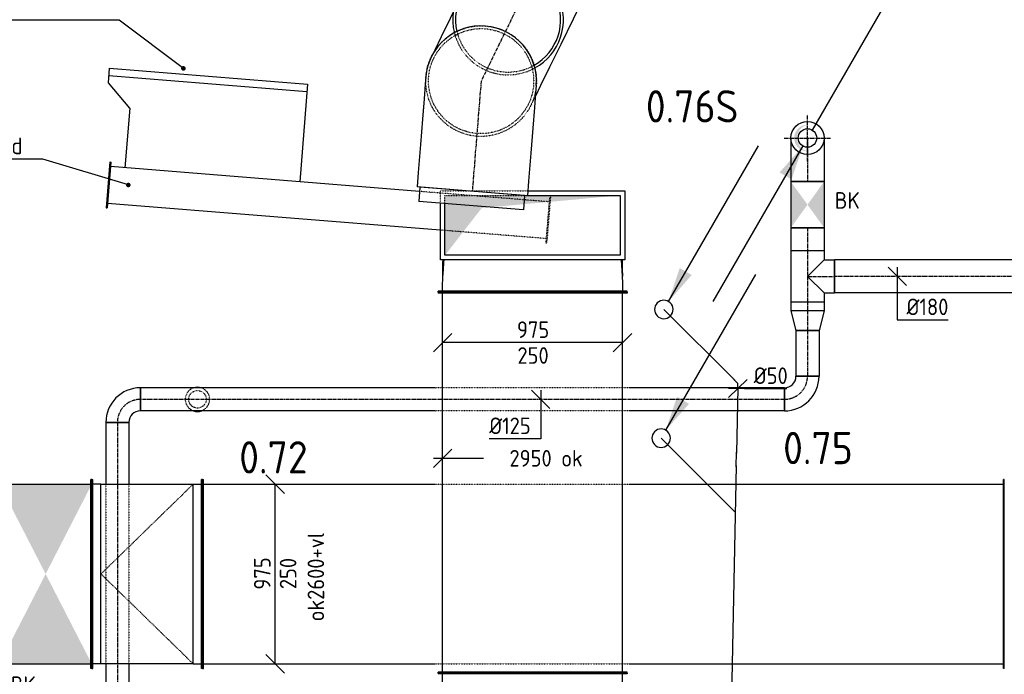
# Model space of a CAD drawing. Header units: millimetres. Extents: x -17664 to 48661, y -98 to 70975.
# Tile 34 of 62: x 22736 to 28073, y 23668 to 27220. Entities that reach past the tile are written whole.
import ezdxf

# ---------------------------------------------------------------- set-up
doc = ezdxf.new("R2010")
doc.units = ezdxf.units.MM
for name, pattern in [('2322121', [2000, 1000, 1000]), ('2322121_a', [2000, 1000, 1000]), ('2322122', [47, 40, -7]), ('CENTER2', [28.575, 19.05, -3.175, 3.175, -3.175]), ('SMALL_DASH', [1.5, 0.5, -1])]:
    doc.linetypes.add(name, pattern=pattern)
for name, color, linetype in [('bTuwkundig', 7, 'Continuous'), ('WL521---', 4, '2322122'), ('WL524---', 4, '2322121'), ('WL524---_D', 4, 'Continuous'), ('WL570---_RETOUR', 4, 'SMALL_DASH'), ('WL570---_RETOUR_D', 4, 'Continuous'), ('WL570---_RETOUR_HL', 1, 'CENTER2'), ('WL570---_RETOUR_RST', 4, 'Continuous'), ('WL570---_TOEVOER_D', 3, 'Continuous'), ('WL570---_TOEVOER_HL', 1, 'CENTER2'), ('WM524---', 1, 'Continuous'), ('WM570---', 1, 'Continuous'), ('WM570---_RETOUR', 1, 'Continuous'), ('WM570---_TOEVOER', 1, 'Continuous')]:
    doc.layers.add(name, color=color, linetype=linetype)
doc.styles.add('STABICAD-018', font='ISOCP.SHX', dxfattribs={"height": 90})
doc.styles.add('STABICAD-035', font='ISOCP.SHX', dxfattribs={"height": 175})
doc.styles.get("Standard").update_dxf_attribs({"font": 'arial.ttf'})
doc.dimstyles.new('STABICAD', dxfattribs={"dimscale": 50, "dimtxt": 90, "dimasz": 2, "dimexe": 0, "dimexo": 0, "dimgap": 1.5, "dimtad": 0, "dimdec": 0, "dimzin": 0, "dimdsep": 46, "dimtxsty": 'STABICAD-018', "dimblk1": 'OBLIQUE', "dimblk2": 'OBLIQUE', "dimsah": 1, "dimcen": -3, "dimadec": 0, "dimazin": 0, "dimtfac": 1, "dimtdec": 0, "dimtofl": 0, "dimtmove": 2, "dimatfit": 3, "dimfxl": 1, "dimtvp": 1.055556, "dimtolj": 1, "dimtzin": 0, "dimarcsym": 0})

# ---------------------------------------------------------------- blocks, each defined once
blk = doc.blocks.new('*U502')
at = {"color": 0, "linetype": 'Continuous'}
for p, q in [((-600, 300, -3000), (-521, 300, -3000)), ((-600, 170.3, -3000), (-600, 300, -3000)), ((-521, 300, -3000), (-368.4, 300, -3000)), ((-368.4, 300, -3000), (-231.6, 300, -3000)), ((-231.6, 300, -3000), (-119.9, 300, -3000)), ((-119.9, 300, -3000), (-56.9, 300, -3000)), ((-600, -300, -3000), (-600, -201, -3000)), ((-600, -300, -3000), (-521, -300, -3000)), ((-521, -300, -3000), (-459.1, -300, -3000)), ((-269.7, -300, -3000), (-231.6, -300, -3000)), ((-231.6, -300, -3000), (-119.9, -300, -3000)), ((-119.9, -300, -3000), (-40.9, -300, -3000)), ((-40.9, -300, -3000), (0, -300, -3000))]:
    blk.add_line(p, q, dxfattribs=at)
at = {"color": 2, "linetype": 'SMALL_DASH'}
for p, q in [((-56.9, 300, -3000), (-40.9, 300, -3000)), ((-40.9, 300, -3000), (0, 300, -3000)), ((-600, -201, -3000), (-600, 170.3, -3000)), ((-459.1, -300, -3000), (-368.4, -300, -3000)), ((-368.4, -300, -3000), (-269.7, -300, -3000))]:
    blk.add_line(p, q, dxfattribs=at)
for radius in [300, 285]:
    blk.add_circle((0, 0, -3000), radius, dxfattribs=at)
at = {"layer": 'WL570---_TOEVOER_HL', "linetype": 'CENTER2'}
blk.add_line((-600, 0, -3000), (0, 0, -3000), dxfattribs=at)
at = {"layer": 'WM570---', "color": 2, "style": 'STABICAD-018'}
for tag, p in [('CODE', (25281.4, 26976.2, 3000)), ('POSITIONCODE', (25237.4, 26886.4, 3000)), ('SECTIONCODE', (25237.4, 26886.4, 3000))]:
    blk.add_attdef(tag, p, '', height=1.8, rotation=333.9242, dxfattribs=at)
blk = doc.blocks.new('*U501')
at = {"color": 2, "linetype": 'SMALL_DASH'}
for radius, start, end in [(300, 18.3546, 123.4912), (300, 18.3546, 123.4912), (285, 17.6205, 124.2253)]:
    blk.add_arc((0, 0, -3682.3), radius, start, end, dxfattribs=at)
at = {"color": 0, "linetype": 'Continuous'}
for radius, start, end in [(300, 123.4912, 18.3546), (300, 123.4912, 18.3546), (285, 124.2253, 17.6205)]:
    blk.add_arc((0, 0, -3682.3), radius, start, end, dxfattribs=at)
at = {"layer": 'WL570---_TOEVOER_HL', "linetype": 'CENTER2'}
blk.add_circle((0, 0, -3682.3), 0.0125, dxfattribs=at)
at = {"layer": 'WM570---', "color": 2, "style": 'STABICAD-018'}
for tag in ['CODE', 'SECTIONCODE', 'POSITIONCODE']:
    blk.add_attdef(tag, (25383.8, 27220.4, 3682.3), '', height=1.8, rotation=355.4127, dxfattribs=at)
blk = doc.blocks.new('*U500')
at = {"color": 0, "linetype": 'Continuous'}
for p, q in [((-285, 600, -4364.6), (-285, 677.3, -4364.6)), ((-285, 677.3, -4364.6), (285, 677.3, -4364.6)), ((285, 600, -4364.6), (285, 677.3, -4364.6)), ((-300, 521, -4364.6), (-300, 600, -4364.6)), ((-300, 600, -4364.6), (300, 600, -4364.6)), ((-285, 600, -4364.6), (285, 600, -4364.6)), ((300, 521, -4364.6), (300, 600, -4364.6)), ((-300, 368.4, -4364.6), (-300, 521, -4364.6)), ((300, 368.4, -4364.6), (300, 521, -4364.6)), ((-300, 231.6, -4364.6), (-300, 368.4, -4364.6)), ((300, 231.6, -4364.6), (300, 368.4, -4364.6)), ((-300, 119.9, -4364.6), (-300, 231.6, -4364.6)), ((300, 119.9, -4364.6), (300, 231.6, -4364.6)), ((-300, 40.9, -4364.6), (-300, 119.9, -4364.6)), ((300, 40.9, -4364.6), (300, 119.9, -4364.6)), ((-300, 0, -4364.6), (-300, 40.9, -4364.6)), ((300, 0, -4364.6), (300, 40.9, -4364.6))]:
    blk.add_line(p, q, dxfattribs=at)
blk.add_arc((0, 0, -4364.6), 300, 180, 0, dxfattribs=at)
at = {"layer": 'WL570---_TOEVOER_HL', "linetype": 'CENTER2'}
blk.add_line((0, 0, -4364.6), (0, 600, -4364.6), dxfattribs=at)
at = {"layer": 'WM570---', "color": 2, "style": 'STABICAD-018'}
for tag, p in [('CODE', (25245.4, 26986.1, 4364.6)), ('SECTIONCODE', (25237.4, 26886.4, 4364.6)), ('POSITIONCODE', (25237.4, 26886.4, 4364.6))]:
    blk.add_attdef(tag, p, '', height=1.8, rotation=355.4127, dxfattribs=at)
blk = doc.blocks.new('*U497')
at = {"color": 2, "linetype": 'SMALL_DASH'}
for p, q in [((0, 125, -3000), (5, 125, -3000)), ((0, -125, -3000), (0, 125, -3000)), ((5, -125, -3000), (5, 125, -3000)), ((5, 100, -3000), (580.6, 100, -3000)), ((5, -100, -3000), (709.9, -100, -3000)), ((0, -125, -3000), (5, -125, -3000))]:
    blk.add_line(p, q, dxfattribs=at)
at = {"color": 0, "linetype": 'Continuous'}
for p, q in [((2396.1, 125, -3000), (2391.1, 125, -3000)), ((2391.1, -125, -3000), (2391.1, 125, -3000)), ((2396.1, -125, -3000), (2396.1, 125, -3000)), ((580.6, 100, -3000), (2391.1, 100, -3000)), ((709.9, -100, -3000), (2391.1, -100, -3000)), ((2396.1, -125, -3000), (2391.1, -125, -3000))]:
    blk.add_line(p, q, dxfattribs=at)
at = {"layer": 'WM570---', "color": 2, "style": 'STABICAD-018'}
for tag in ['CODE', 'SECTIONCODE', 'POSITIONCODE']:
    blk.add_attdef(tag, (25603.2, 26131.5, 3000), '', height=1.8, dxfattribs=at)
blk = doc.blocks.new('_Oblique')
at = {"color": 0, "linetype": 'ByBlock', "lineweight": -2}
blk.add_line((-0.5, -0.5), (0.5, 0.5), dxfattribs=at)
blk = doc.blocks.new('*U360')
at = {"linetype": 'Continuous'}
for points in [[(-250, 487.5), (250, 487.5), (0, 0)], [(-250, -487.5), (250, -487.5), (0, 0)]]:
    blk.add_hatch(color=2, dxfattribs=at).paths.add_polyline_path(points, flags=0)
at = {"color": 2, "linetype": 'Continuous'}
for p, q in [((-250, 512.5, -3037.5), (-245, 512.5, -3037.5)), ((-250, -512.5, -3037.5), (-250, 512.5, -3037.5)), ((-245, -512.5, -3037.5), (-245, 512.5, -3037.5)), ((-245, 487.5, -3037.5), (245, 487.5, -3037.5)), ((250, 512.5, -3037.5), (245, 512.5, -3037.5)), ((245, -512.5, -3037.5), (245, 512.5, -3037.5)), ((250, -512.5, -3037.5), (250, 512.5, -3037.5)), ((-250, -512.5, -3037.5), (-245, -512.5, -3037.5)), ((-245, -487.5, -3037.5), (245, -487.5, -3037.5)), ((250, -512.5, -3037.5), (245, -512.5, -3037.5))]:
    blk.add_line(p, q, dxfattribs=at)
at = {"layer": 'WM570---', "color": 1, "style": 'STABICAD-018'}
for tag, p in [('PRODUCTCODE', (24389.6, 25725, 3037.5)), ('PRODUCTCODE2', (22877.1, 24212.5, 3037.5))]:
    blk.add_attdef(tag, p, '', height=1.8, dxfattribs=at)
at = {"layer": 'WM570---', "color": 2, "style": 'STABICAD-018'}
for tag, p in [('CODE', (22877.1, 24312.5, 3037.5)), ('FREETEXT', (22877.1, 24262.5, 3037.5)), ('SECTIONCODE', (22877.1, 24212.5, 3037.5)), ('POSITIONCODE', (22877.1, 24212.5, 3037.5)), ('INDICATIONTEXT', (22688, 23567, 3037.5))]:
    blk.add_attdef(tag, p, '', height=1.8, dxfattribs=at)
blk = doc.blocks.new('*U359')
at = {"color": 0, "linetype": 'Continuous'}
for p, q in [((-512.5, 687.5, -3075), (-512.5, 682.5, -3075)), ((512.5, 687.5, -3075), (-512.5, 687.5, -3075)), ((512.5, 682.5, -3075), (-512.5, 682.5, -3075)), ((-487.5, 637.5, -3075), (-487.5, 682.5, -3075)), ((487.5, 637.5, -3075), (487.5, 682.5, -3075)), ((512.5, 687.5, -3075), (512.5, 682.5, -3075)), ((-687.5, 512.5, -3075), (-682.5, 512.5, -3075)), ((-687.5, -512.5, -3075), (-687.5, 512.5, -3075)), ((-682.5, -512.5, -3075), (-682.5, 512.5, -3075)), ((-637.5, 487.5, -3075), (-682.5, 487.5, -3075)), ((-687.5, -512.5, -3075), (-682.5, -512.5, -3075)), ((-637.5, -487.5, -3075), (-682.5, -487.5, -3075))]:
    blk.add_line(p, q, dxfattribs=at)
for radius in [150, 1125]:
    blk.add_arc((-637.5, 637.5, -3075), radius, 270, 0, dxfattribs=at)
at = {"layer": 'WM570---', "color": 2, "style": 'STABICAD-018'}
for tag in ['CODE', 'SECTIONCODE', 'POSITIONCODE']:
    blk.add_attdef(tag, (25516.5, 22987.5, 3075), '', height=1.8, dxfattribs=at)
blk = doc.blocks.new('*U358')
at = {"color": 0, "linetype": 'Continuous'}
for p, q in [((0, 512.5, -3075), (5, 512.5, -3075)), ((0, -512.5, -3075), (0, 512.5, -3075)), ((5, -512.5, -3075), (5, 512.5, -3075)), ((5, 487.5, -3075), (2061.3, 487.5, -3075)), ((2066.3, 512.5, -3075), (2061.3, 512.5, -3075)), ((2061.3, -512.5, -3075), (2061.3, 512.5, -3075)), ((2066.3, -512.5, -3075), (2066.3, 512.5, -3075)), ((0, -512.5, -3075), (5, -512.5, -3075)), ((5, -487.5, -3075), (2061.3, -487.5, -3075)), ((2066.3, -512.5, -3075), (2061.3, -512.5, -3075))]:
    blk.add_line(p, q, dxfattribs=at)
at = {"layer": 'WM570---', "color": 2, "style": 'STABICAD-018'}
for tag in ['SECTIONCODE', 'POSITIONCODE']:
    blk.add_attdef(tag, (25366.5, 24894, 3075), '', height=1.8, dxfattribs=at)
blk.add_attdef('CODE', (25516.5, 23675, 3075), '', height=1.8, rotation=90, dxfattribs=at)
blk = doc.blocks.new('*U356')
at = {"color": 0, "linetype": 'Continuous'}
for p, q in [((-362.5, 512.5, -3075), (-357.5, 512.5, -3075)), ((-362.5, -512.5, -3075), (-362.5, 512.5, -3075)), ((-357.5, -512.5, -3075), (-357.5, 512.5, -3075)), ((-357.5, 487.5, -3075), (-312.5, 487.5, -3075)), ((-312.5, 487.5, -3075), (-300.7, 486.9, -3075)), ((-300.7, 486.9, -3075), (-289, 486.2, -3075)), ((-289, 486.2, -3075), (-277.5, 485.6, -3075)), ((-277.5, 485.6, -3075), (-266.1, 485, -3075)), ((-275, 486.9, -3075), (-237.5, 486.2, -3075)), ((-266.1, 485, -3075), (-255.1, 484.4, -3075)), ((-255.1, 484.4, -3075), (-244.4, 483.7, -3075)), ((-244.4, 483.7, -3075), (-234.1, 483.1, -3075)), ((-237.5, 486.2, -3075), (-202.6, 485.6, -3075)), ((-234.1, 483.1, -3075), (-224.3, 482.5, -3075)), ((-224.3, 482.5, -3075), (-215.1, 481.9, -3075)), ((-215.1, 481.9, -3075), (-206.4, 481.2, -3075)), ((-206.4, 481.2, -3075), (-198.4, 480.6, -3075)), ((-202.6, 485.6, -3075), (-187.5, 485.4, -3075)), ((-198.4, 480.6, -3075), (-191.1, 480, -3075)), ((-191.1, 480, -3075), (-187.5, 479.7, -3075)), ((-191.1, -480, -3075), (-198.4, -480.6, -3075)), ((-187.5, -479.7, -3075), (-191.1, -480, -3075)), ((-362.5, -512.5, -3075), (-357.5, -512.5, -3075)), ((-312.5, -487.5, -3075), (-357.5, -487.5, -3075)), ((-300.7, -486.9, -3075), (-312.5, -487.5, -3075)), ((-289, -486.2, -3075), (-300.7, -486.9, -3075)), ((-277.5, -485.6, -3075), (-289, -486.2, -3075)), ((-266.1, -485, -3075), (-277.5, -485.6, -3075)), ((-237.5, -486.2, -3075), (-275, -486.9, -3075)), ((-255.1, -484.4, -3075), (-266.1, -485, -3075)), ((-244.4, -483.8, -3075), (-255.1, -484.4, -3075)), ((-234.1, -483.1, -3075), (-244.4, -483.8, -3075)), ((-202.6, -485.6, -3075), (-237.5, -486.2, -3075)), ((-224.3, -482.5, -3075), (-234.1, -483.1, -3075)), ((-215.1, -481.9, -3075), (-224.3, -482.5, -3075)), ((-206.4, -481.3, -3075), (-215.1, -481.9, -3075)), ((-198.4, -480.6, -3075), (-206.4, -481.3, -3075)), ((-187.5, -485.4, -3075), (-202.6, -485.6, -3075))]:
    blk.add_line(p, q, dxfattribs=at)
at = {"layer": 'WM570---', "color": 2, "style": 'STABICAD-018'}
for tag in ['CODE', 'SECTIONCODE', 'POSITIONCODE']:
    blk.add_attdef(tag, (25516.5, 26103.8, 3075), '', height=1.8, dxfattribs=at)
blk = doc.blocks.new('*U355')
at = {"linetype": 'Continuous'}
blk.add_hatch(color=0, dxfattribs=at).paths.add_polyline_path([(-475, -162.5), (475, -162.5), (475, 162.5), (275.5, -94.2)], flags=0)
at = {"color": 0, "linetype": 'Continuous'}
for p, q in [((-500, 187.5, -3400), (500, 187.5, -3400)), ((-500, -187.5, -3400), (-500, 187.5, -3400)), ((-475, 162.5, -3400), (475, 162.5, -3400)), ((-475, -162.5, -3400), (-475, 162.5, -3400)), ((475, 162.5, -3400), (475, -118.9, -3400)), ((500, 187.5, -3400), (500, -120.9, -3400)), ((25.8, -187.5, -3400), (-500, -187.5, -3400)), ((27.8, -162.5, -3400), (-475, -162.5, -3400))]:
    blk.add_line(p, q, dxfattribs=at)
at = {"color": 2, "linetype": 'SMALL_DASH'}
for p, q in [((475, -118.9, -3400), (475, -162.5, -3400)), ((500, -120.9, -3400), (500, -187.5, -3400)), ((500, -187.5, -3400), (25.8, -187.5, -3400)), ((475, -162.5, -3400), (27.8, -162.5, -3400))]:
    blk.add_line(p, q, dxfattribs=at)
at = {"layer": 'WM570---', "color": 2, "style": 'STABICAD-018'}
for tag in ['CODE', 'SECTIONCODE', 'POSITIONCODE']:
    blk.add_attdef(tag, (25516.5, 26103.8, 3400), '', height=1.8, dxfattribs=at)
blk = doc.blocks.new('*U354')
at = {"color": 0, "linetype": 'Continuous'}
for p, q in [((0, 512.5, -2725), (5, 512.5, -2725)), ((0, -512.5, -2725), (0, 512.5, -2725)), ((5, -512.5, -2725), (5, 512.5, -2725)), ((5, 487.5, -2725), (1261.9, 487.5, -2725)), ((2316.9, 487.5, -2725), (4341.3, 487.5, -2725)), ((4346.3, 512.5, -2725), (4341.3, 512.5, -2725)), ((4341.3, -512.5, -2725), (4341.3, 512.5, -2725)), ((4346.3, -512.5, -2725), (4346.3, 512.5, -2725)), ((0, -512.5, -2725), (5, -512.5, -2725)), ((5, -487.5, -2725), (1261.9, -487.5, -2725)), ((2316.9, -487.5, -2725), (4341.3, -487.5, -2725)), ((4346.3, -512.5, -2725), (4341.3, -512.5, -2725))]:
    blk.add_line(p, q, dxfattribs=at)
at = {"color": 2, "linetype": 'SMALL_DASH'}
for p, q in [((1261.9, 487.5, -2725), (2316.9, 487.5, -2725)), ((1261.9, -487.5, -2725), (2316.9, -487.5, -2725))]:
    blk.add_line(p, q, dxfattribs=at)
at = {"color": 0, "linetype": 'SMALL_DASH'}
for p, q in [((1261.9, 487.5, -2725), (1262.9, 487.5, -2725)), ((2316.9, 487.5, -2725), (2315.9, 487.5, -2725)), ((1261.9, -487.5, -2725), (1262.9, -487.5, -2725)), ((2316.9, -487.5, -2725), (2315.9, -487.5, -2725))]:
    blk.add_line(p, q, dxfattribs=at)
at = {"layer": 'WM570---', "color": 2, "style": 'STABICAD-018'}
for tag, p in [('SECTIONCODE', (25108.4, 24362.5, 2725)), ('POSITIONCODE', (25108.4, 24362.5, 2725)), ('CODE', (23727.1, 24212.5, 2725))]:
    blk.add_attdef(tag, p, '', height=1.8, dxfattribs=at)
blk = doc.blocks.new('*U353')
at = {"color": 0, "linetype": 'Continuous'}
for p, q in [((0, 512.5, -3037.5), (5, 512.5, -3037.5)), ((0, -512.5, -3037.5), (0, 512.5, -3037.5)), ((5, -512.5, -3037.5), (5, 512.5, -3037.5)), ((50, 487.5, -3037.5), (5, 487.5, -3037.5)), ((50, 487.5, -3037.5), (550, 487.5, -3037.5)), ((50, -487.5, -3037.5), (50, 487.5, -3037.5)), ((550, 487.5, -3037.5), (595, 487.5, -3037.5)), ((550, -487.5, -3037.5), (550, 487.5, -3037.5)), ((600, 512.5, -3037.5), (595, 512.5, -3037.5)), ((595, -512.5, -3037.5), (595, 512.5, -3037.5)), ((600, -512.5, -3037.5), (600, 512.5, -3037.5)), ((0, -512.5, -3037.5), (5, -512.5, -3037.5)), ((50, -487.5, -3037.5), (5, -487.5, -3037.5)), ((550, -487.5, -3037.5), (50, -487.5, -3037.5)), ((550, -487.5, -3037.5), (595, -487.5, -3037.5)), ((600, -512.5, -3037.5), (595, -512.5, -3037.5))]:
    blk.add_line(p, q, dxfattribs=at)
at = {"color": 2, "linetype": 'SMALL_DASH'}
for p in [(550, 487.5, -437.5), (550, -487.5, -437.5)]:
    blk.add_line(p, (50, 0, -187.5), dxfattribs=at)
at = {"layer": 'WM570---', "color": 2, "style": 'STABICAD-018'}
for tag in ['CODE', 'SECTIONCODE', 'POSITIONCODE']:
    blk.add_attdef(tag, (23127.1, 24212.5, 3037.5), '', height=1.8, dxfattribs=at)
blk = doc.blocks.new('*U597')
at = {"color": 0, "linetype": 'Continuous'}
for p, q in [((50, 437.5, -2725), (-50, 537.5, -2725)), ((0, -487.5, -2725), (0, 487.5, -2725)), ((50, -537.5, -2725), (-50, -437.5, -2725))]:
    blk.add_line(p, q, dxfattribs=at)
at = {"color": 0, "linetype": 'Continuous', "style": 'STABICAD-018'}
for s, p in [('975', (-25, -84.7, -2725)), ('250', (115, -82.2, -2725))]:
    blk.add_text(s, height=90, rotation=90, dxfattribs=at).set_placement(p)
at = {"layer": 'WM570---', "color": 2, "style": 'STABICAD-018'}
blk.add_attdef('CODE', (24121.2, 24212.5, 2725), '', height=1.8, dxfattribs=at)
blk = doc.blocks.new('*U352')
at = {"linetype": '2322121'}
blk.add_hatch(color=2, dxfattribs=at).paths.add_polyline_path([(-25, -43.3), (-86.3, -224.4), (-151.2, -186.9)], flags=0)
at = {"color": 0, "linetype": '2322121'}
blk.add_line((0, 0), (0, 0, 2750), dxfattribs=at)
at = {"color": 2, "linetype": '2322121_a'}
blk.add_line((-25, -43.3, 2750), (-512.5, -887.7, 2750), dxfattribs=at)
at = {"color": 2, "linetype": '2322121'}
blk.add_circle((0, 0, 2750), 50, dxfattribs=at)
at = {"layer": 'WM570---', "color": 2}
for tag in ['SECTIONCODE', 'POSITIONCODE']:
    blk.add_attdef(tag, (27006.6, 26727.8, 1374.5), '', height=1.8, dxfattribs=at)
at = {"layer": 'WM570---', "color": 2, "style": 'STABICAD-018'}
for tag, p in [('CODE', (27006.6, 26677.8)), ('FLOORCODE', (27056.6, 26577.8))]:
    blk.add_attdef(tag, p, '', height=1.8, dxfattribs=at)
blk = doc.blocks.new('*U304')
at = {"color": 0, "linetype": 'Continuous'}
for p, q in [((0, 90, -2750), (236.8, 90, -2750)), ((236.8, 90, -2750), (236.8, -90, -2750)), ((0, -90, -2750), (236.8, -90, -2750))]:
    blk.add_line(p, q, dxfattribs=at)
at = {"layer": 'WL570---_RETOUR_HL', "linetype": 'CENTER2'}
blk.add_line((0, 0, -2750), (236.8, 0, -2750), dxfattribs=at)
at = {"layer": 'WM570---', "color": 2, "style": 'STABICAD-018'}
for tag, p in [('CODE', (27006.6, 26577.8, 2750)), ('SECTIONCODE', (27156.6, 26483.4, 2750)), ('POSITIONCODE', (27156.6, 26483.4, 2750))]:
    blk.add_attdef(tag, p, '', height=1.8, dxfattribs=at)
blk = doc.blocks.new('*U303')
at = {"linetype": 'Continuous'}
blk.add_hatch(color=0, dxfattribs=at).paths.add_polyline_path([(0, -72), (-14.3, -70.6), (-28, -66.3), (-40.7, -59.4), (-51.6, -50.2), (-60.6, -38.9), (-67.1, -26.1), (-71, -12.2), (-72, 2.1), (-70.1, 16.4), (-65.5, 30), (-58.2, 42.4), (-48.6, 53.1), (-37.1, 61.7), (-24.1, 67.8), (-10.2, 71.3), (0, 72), (-0.4, 71.9), (-14.3, 67), (-27, 59.4), (-37.9, 49.5), (-46.7, 37.6), (-52.9, 24.1), (-56.3, 9.8), (-56.7, -5), (-54.3, -19.6), (-49, -33.4), (-41, -45.8), (-30.8, -56.5), (-18.6, -64.8), (-5, -70.6), (-0.4, -71.9)], is_closed=False, flags=0)
at = {"color": 0, "linetype": 'Continuous'}
blk.add_circle((0, 0, -2750), 90, dxfattribs=at)
at = {"layer": 'WL570---_RETOUR_HL', "linetype": 'CENTER2'}
for p, q in [((0, -126, 1000), (0, 126, 1000)), ((-126, 0, 1000), (126, 0, 1000))]:
    blk.add_line(p, q, dxfattribs=at)
blk.add_circle((0, 0, -2750), 0.0125, dxfattribs=at)
at = {"layer": 'WM570---', "color": 2, "style": 'STABICAD-018'}
for tag, p in [('SECTIONCODE', (27006.6, 26727.8, 3249.5)), ('POSITIONCODE', (27006.6, 26727.8, 3249.5)), ('CODE', (27006.6, 26577.8, 2750))]:
    blk.add_attdef(tag, p, '', height=1.8, dxfattribs=at)
blk = doc.blocks.new('*U302')
at = {"linetype": '2322121'}
blk.add_hatch(color=2, dxfattribs=at).paths.add_polyline_path([(512.5, 887.7), (451.2, 706.5), (386.3, 744)], flags=0)
at = {"color": 2, "linetype": '2322121_a'}
blk.add_line((512.5, 887.7, 250), (25, 43.3, 250), dxfattribs=at)
at = {"color": 0, "linetype": '2322121'}
blk.add_line((0, 0), (0, 0, 250), dxfattribs=at)
blk.add_circle((0, 0, 250), 50, dxfattribs=at)
at = {"color": 2, "linetype": '2322121'}
blk.add_circle((0, 0, 250), 50, dxfattribs=at)
at = {"layer": 'WM570---', "color": 2}
for tag in ['SECTIONCODE', 'POSITIONCODE']:
    blk.add_attdef(tag, (27006.6, 26727.8, 2874.5), '', height=1.8, dxfattribs=at)
at = {"layer": 'WM570---', "color": 2, "style": 'STABICAD-018'}
for tag, p in [('CODE', (27006.6, 26677.8, 2750)), ('FLOORCODE', (27056.6, 26577.8, 2750))]:
    blk.add_attdef(tag, p, '', height=1.8, dxfattribs=at)
blk = doc.blocks.new('*U301')
at = {"linetype": 'Continuous'}
for points in [[(-125, 90), (0, 0), (125, 90)], [(125, -90), (0, 0), (-125, -90)]]:
    blk.add_hatch(color=2, dxfattribs=at).paths.add_polyline_path(points, flags=0)
at = {"color": 2, "linetype": 'Continuous'}
for p, q in [((-125, 90, -2750), (125, 90, -2750)), ((-125, -90, -2750), (-125, 90, -2750)), ((125, 90, -2750), (125, -90, -2750)), ((-125, -90, -2750), (125, -90, -2750))]:
    blk.add_line(p, q, dxfattribs=at)
at = {"layer": 'WM570---', "color": 1, "style": 'STABICAD-018'}
for tag, p in [('PRODUCTCODE', (27326.6, 26536, 2750)), ('PRODUCTCODE2', (27006.6, 26216, 2750))]:
    blk.add_attdef(tag, p, '', height=1.8, dxfattribs=at)
at = {"layer": 'WM570---', "color": 2, "style": 'STABICAD-018'}
for tag, p in [('CODE', (27006.6, 26316, 2750)), ('FREETEXT', (27006.6, 26266, 2750)), ('SECTIONCODE', (27006.6, 26216, 2750)), ('POSITIONCODE', (27006.6, 26216, 2750)), ('INDICATIONTEXT', (27154.5, 26194.1, 2750))]:
    blk.add_attdef(tag, p, '', height=1.8, dxfattribs=at)
blk = doc.blocks.new('*U300')
at = {"color": 0, "linetype": 'Continuous'}
for p, q in [((0, 90, -2750), (124.5, 90, -2750)), ((0, -90, -2750), (0, 90, -2750)), ((124.5, 90, -2750), (124.5, -90, -2750)), ((0, -90, -2750), (124.5, -90, -2750))]:
    blk.add_line(p, q, dxfattribs=at)
at = {"layer": 'WL570---_RETOUR_HL', "linetype": 'CENTER2'}
blk.add_line((0, 0, -2750), (124.5, 0, -2750), dxfattribs=at)
at = {"layer": 'WM570---', "color": 2, "style": 'STABICAD-018'}
for tag, p in [('CODE', (27006.6, 26091, 2750)), ('SECTIONCODE', (27156.6, 26011.1, 2750)), ('POSITIONCODE', (27156.6, 26011.1, 2750))]:
    blk.add_attdef(tag, p, '', height=1.8, dxfattribs=at)
blk = doc.blocks.new('*U299')
at = {"color": 0, "linetype": 'Continuous'}
for p, q in [((0, 62.5, -2750), (837.6, 62.5, -2750)), ((0, -62.5, -2750), (0, 62.5, -2750)), ((1892.6, 62.5, -2750), (3490.8, 62.5, -2750)), ((3490.8, 62.5, -2750), (3490.8, -62.5, -2750)), ((0, -62.5, -2750), (837.6, -62.5, -2750)), ((1892.6, -62.5, -2750), (3490.8, -62.5, -2750))]:
    blk.add_line(p, q, dxfattribs=at)
at = {"color": 2, "linetype": 'SMALL_DASH'}
for p, q in [((837.6, 62.5, -2750), (1892.6, 62.5, -2750)), ((837.6, -62.5, -2750), (1892.6, -62.5, -2750))]:
    blk.add_line(p, q, dxfattribs=at)
at = {"color": 0, "linetype": 'SMALL_DASH'}
for p, q in [((837.6, 62.5, -2750), (838.6, 62.5, -2750)), ((1892.6, 62.5, -2750), (1891.6, 62.5, -2750)), ((837.6, -62.5, -2750), (838.6, -62.5, -2750)), ((1892.6, -62.5, -2750), (1891.6, -62.5, -2750))]:
    blk.add_line(p, q, dxfattribs=at)
at = {"layer": 'WL570---_RETOUR_HL', "linetype": 'CENTER2'}
blk.add_line((0, 0, -2750), (3490.8, 0, -2750), dxfattribs=at)
at = {"layer": 'WM570---', "color": 2, "style": 'STABICAD-018'}
for tag, p in [('SECTIONCODE', (25095.8, 25310, 2750)), ('POSITIONCODE', (25095.8, 25310, 2750)), ('CODE', (26881.6, 25160, 2750))]:
    blk.add_attdef(tag, p, '', height=1.8, dxfattribs=at)
blk = doc.blocks.new('*U298')
at = {"color": 0, "linetype": 'Continuous'}
for p, q in [((0, 90, -2750), (1786.5, 90, -2750)), ((0, -90, -2750), (0, 90, -2750)), ((1786.5, 90, -2750), (1786.5, -90, -2750)), ((0, -90, -2750), (1786.5, -90, -2750))]:
    blk.add_line(p, q, dxfattribs=at)
at = {"layer": 'WL570---_RETOUR_HL', "linetype": 'CENTER2'}
blk.add_line((0, 0, -2750), (1786.5, 0, -2750), dxfattribs=at)
at = {"layer": 'WM570---', "color": 2, "style": 'STABICAD-018'}
for tag, p in [('SECTIONCODE', (27956.4, 25977.1, 2750)), ('POSITIONCODE', (27956.4, 25977.1, 2750)), ('CODE', (28939.1, 25827.1, 2750))]:
    blk.add_attdef(tag, p, '', height=1.8, dxfattribs=at)
blk = doc.blocks.new('*U297')
at = {"color": 0, "linetype": 'Continuous'}
for p, q in [((-62.5, 125, -2750), (62.5, 125, -2750)), ((-125, -62.5, -2750), (-125, 62.5, -2750))]:
    blk.add_line(p, q, dxfattribs=at)
for radius in [62.5, 187.5]:
    blk.add_arc((-125, 125, -2750), radius, 270, 360, dxfattribs=at)
at = {"layer": 'WL570---_RETOUR_HL', "linetype": 'CENTER2'}
blk.add_arc((-125, 125, -2750), 125, 270, 0, dxfattribs=at)
at = {"layer": 'WM570---', "color": 2, "style": 'STABICAD-018'}
for tag in ['CODE', 'SECTIONCODE', 'POSITIONCODE']:
    blk.add_attdef(tag, (27006.6, 25160, 2750), '', height=1.8, dxfattribs=at)
blk = doc.blocks.new('*U296')
at = {"color": 0, "linetype": 'Continuous'}
for p, q in [((-48.1, 90, -2750), (0, 90, -2750)), ((-48.1, 90, -2750), (-48.1, -90, -2750)), ((0, 90, -2750), (106.1, 62.5, -2750)), ((0, 90, -2750), (0, -90, -2750)), ((0, 90, -2750), (0, -90, -2750)), ((0, 90, -2750), (0, -90, -2750)), ((106.1, 62.5, -2750), (106.1, -62.5, -2750)), ((106.1, 62.5, -2750), (106.1, -62.5, -2750)), ((106.1, 59.4, -2750), (106.1, 59.4, -2750)), ((-48.1, -90, -2750), (0, -90, -2750)), ((0, -90, -2750), (106.1, -62.5, -2750)), ((106.1, -59.4, -2750), (106.1, -59.4, -2750))]:
    blk.add_line(p, q, dxfattribs=at)
at = {"layer": 'WL570---_RETOUR_HL', "linetype": 'CENTER2'}
for p, q in [((-48.1, 0, -2750), (0, 0, -2750)), ((0, 0, -2750), (106.1, 0, -2750))]:
    blk.add_line(p, q, dxfattribs=at)
blk.add_circle((106.1, 0, -2750), 0.0125, dxfattribs=at)
at = {"layer": 'WM570---', "color": 2, "style": 'STABICAD-018'}
for tag in ['CODE', 'SECTIONCODE', 'POSITIONCODE']:
    blk.add_attdef(tag, (27006.6, 25639.7, 2750), '', height=1.8, dxfattribs=at)
blk = doc.blocks.new('*U295')
at = {"color": 0, "linetype": 'Continuous'}
for p, q in [((0, 62.5, -2750), (248.6, 62.5, -2750)), ((0, -62.5, -2750), (0, 62.5, -2750)), ((248.6, 62.5, -2750), (248.6, -62.5, -2750)), ((0, -62.5, -2750), (248.6, -62.5, -2750))]:
    blk.add_line(p, q, dxfattribs=at)
at = {"layer": 'WL570---_RETOUR_HL', "linetype": 'CENTER2'}
blk.add_line((0, 0, -2750), (248.6, 0, -2750), dxfattribs=at)
at = {"layer": 'WM570---', "color": 2, "style": 'STABICAD-018'}
for tag, p in [('CODE', (27006.6, 25533.6, 2750)), ('SECTIONCODE', (27156.6, 25489.1, 2750)), ('POSITIONCODE', (27156.6, 25431.5, 2750))]:
    blk.add_attdef(tag, p, '', height=1.8, dxfattribs=at)
blk = doc.blocks.new('*U572')
at = {"color": 0, "linetype": 'Continuous'}
for p, q in [((-437.5, 50, -3075), (-537.5, -50, -3075)), ((487.5, 0, -3075), (-487.5, 0, -3075)), ((537.5, 50, -3075), (437.5, -50, -3075))]:
    blk.add_line(p, q, dxfattribs=at)
at = {"color": 0, "linetype": 'Continuous', "style": 'STABICAD-018'}
for s, p in [('975', (-84.7, 25, -3075)), ('250', (-82.2, -115, -3075))]:
    blk.add_text(s, height=90, dxfattribs=at).set_placement(p)
at = {"layer": 'WM570---', "color": 2, "style": 'STABICAD-018'}
blk.add_attdef('CODE', (25516.5, 25467.9, 3075), '', height=1.8, dxfattribs=at)
blk = doc.blocks.new('*U571')
at = {"color": 0, "linetype": 'Continuous'}
for p, q in [((-50, -50, -3075), (50, 50, -3075)), ((-50, 0, -3075), (172.1, 0, -3075)), ((172.1, 0, -3075), (222.1, 0, -3075))]:
    blk.add_line(p, q, dxfattribs=at)
at = {"color": 0, "linetype": 'Continuous', "style": 'STABICAD-018'}
blk.add_text('2950 ok', height=90, dxfattribs=at).set_placement((362.1, -45, -3075))
at = {"layer": 'WM570---', "color": 2, "style": 'STABICAD-018'}
blk.add_attdef('CODE', (25029, 24840.2, 3075), '', height=1.8, dxfattribs=at)
blk = doc.blocks.new('*U289')
at = {"color": 0, "linetype": 'Continuous'}
for p, q in [((-90, 90, -2750), (-90, 146.1, -2750)), ((-90, 146.1, -2750), (90, 146.1, -2750)), ((90, 90, -2750), (90, 146.1, -2750)), ((-139.3, 90, -2750), (-90, 90, -2750)), ((-139.3, 90, -2750), (-139.3, -90, -2750)), ((-90, 90, -2750), (0, 0, -2750)), ((90, 90, -2750), (0, 0, -2750)), ((90, 90, -2750), (139.3, 90, -2750)), ((139.3, 90, -2750), (139.3, -90, -2750)), ((-139.3, -90, -2750), (139.3, -90, -2750))]:
    blk.add_line(p, q, dxfattribs=at)
at = {"layer": 'WL570---_RETOUR_HL', "linetype": 'CENTER2'}
for p, q in [((0, 0, -2750), (0, 146.1, -2750)), ((-139.3, 0, -2750), (139.3, 0, -2750))]:
    blk.add_line(p, q, dxfattribs=at)
at = {"layer": 'WM570---', "color": 2, "style": 'STABICAD-018'}
for tag in ['CODE', 'SECTIONCODE', 'POSITIONCODE']:
    blk.add_attdef(tag, (27006.6, 25827.1, 2750), '', height=1.8, dxfattribs=at)
blk = doc.blocks.new('*U570')
at = {"color": 0, "linetype": 'Continuous'}
for p, q in [((50, -50, -2750), (-50, 50, -2750)), ((0, 50, -2750), (0, -235.4, -2750)), ((0, -235.4, -2750), (275.1, -235.4, -2750))]:
    blk.add_line(p, q, dxfattribs=at)
at = {"color": 0, "linetype": 'Continuous', "style": 'STABICAD-018'}
blk.add_text('%%c180', height=90, dxfattribs=at).set_placement((50, -210.4, -2750))
at = {"layer": 'WM570---', "color": 2, "style": 'STABICAD-018'}
blk.add_attdef('CODE', (27493.5, 25827.1, 2750), '', height=1.8, dxfattribs=at)
blk = doc.blocks.new('*U281')
at = {"color": 2, "linetype": 'SMALL_DASH'}
blk.add_circle((0, 0, -2400), 47.5, dxfattribs=at)
for start, end in [(108.7429, 251.2571), (288.7429, 71.2571)]:
    blk.add_arc((0, 0, -2400), 66, start, end, dxfattribs=at)
at = {"color": 0, "linetype": 'Continuous'}
for start, end in [(71.2571, 108.7429), (251.2571, 288.7429)]:
    blk.add_arc((0, 0, -2400), 66, start, end, dxfattribs=at)
at = {"layer": 'WM570---', "color": 2, "style": 'STABICAD-018'}
for tag, p in [('CODE', (23700, 25260, 2400)), ('SECTIONCODE', (23700, 25160, 2400)), ('MATERIALCODE', (23700, 25160, 2400)), ('POSITIONCODE', (23700, 25160, 2400)), ('FLOWPREFIX', (23922.5, 25120, 2400)), ('FLOW', (23945, 25120, 2400)), ('FLOWSUFFIX', (23967.5, 25120, 2400))]:
    blk.add_attdef(tag, p, '', height=1.8, dxfattribs=at)
at = {"layer": 'WM570---', "color": 1, "style": 'STABICAD-018'}
blk.add_attdef('PRODUCTCODE', (23500, 25200, 2400), '', height=1.8, dxfattribs=at)
blk = doc.blocks.new('*U279')
at = {"color": 0, "linetype": 'Continuous'}
for p, q in [((-62.5, 125, -2750), (62.5, 125, -2750)), ((-125, -62.5, -2750), (-125, 62.5, -2750))]:
    blk.add_line(p, q, dxfattribs=at)
for radius in [62.5, 187.5]:
    blk.add_arc((-125, 125, -2750), radius, 270, 360, dxfattribs=at)
at = {"layer": 'WL570---_RETOUR_HL', "linetype": 'CENTER2'}
blk.add_arc((-125, 125, -2750), 125, 270, 0, dxfattribs=at)
at = {"layer": 'WM570---', "color": 2, "style": 'STABICAD-018'}
for tag in ['CODE', 'SECTIONCODE', 'POSITIONCODE']:
    blk.add_attdef(tag, (23265.8, 25160, 2750), '', height=1.8, dxfattribs=at)
blk = doc.blocks.new('*U278')
at = {"color": 0, "linetype": 'Continuous'}
for p, q in [((0, 62.5, -2750), (335, 62.5, -2750)), ((0, -62.5, -2750), (0, 62.5, -2750)), ((1310, 62.5, -2750), (1520, 62.5, -2750)), ((2475, 62.5, -2750), (2564.9, 62.5, -2750)), ((2564.9, 62.5, -2750), (2564.9, -62.5, -2750)), ((0, -62.5, -2750), (335, -62.5, -2750)), ((1310, -62.5, -2750), (1520, -62.5, -2750)), ((2475, -62.5, -2750), (2564.9, -62.5, -2750))]:
    blk.add_line(p, q, dxfattribs=at)
at = {"color": 2, "linetype": 'SMALL_DASH'}
for p, q in [((335, 62.5, -2750), (1310, 62.5, -2750)), ((1520, 62.5, -2750), (2475, 62.5, -2750)), ((335, -62.5, -2750), (1310, -62.5, -2750)), ((1520, -62.5, -2750), (2475, -62.5, -2750))]:
    blk.add_line(p, q, dxfattribs=at)
at = {"color": 0, "linetype": 'SMALL_DASH'}
for p, q in [((1520, 62.5, -2750), (1521, 62.5, -2750)), ((2475, 62.5, -2750), (2474, 62.5, -2750)), ((1520, -62.5, -2750), (1521, -62.5, -2750)), ((2475, -62.5, -2750), (2474, -62.5, -2750))]:
    blk.add_line(p, q, dxfattribs=at)
at = {"layer": 'WL570---_RETOUR_HL', "linetype": 'CENTER2'}
blk.add_line((0, 0, -2750), (2564.9, 0, -2750), dxfattribs=at)
at = {"layer": 'WM570---', "color": 2, "style": 'STABICAD-018'}
for tag in ['CODE', 'SECTIONCODE', 'POSITIONCODE']:
    blk.add_attdef(tag, (23265.8, 25035, 2750), '', height=1.8, dxfattribs=at)
blk = doc.blocks.new('*U569')
at = {"color": 0, "linetype": 'Continuous'}
for p, q in [((50, -50, -2750), (-50, 50, -2750)), ((0, 50, -2750), (0, -213.6, -2750)), ((0, -213.6, -2750), (-278.7, -213.6, -2750))]:
    blk.add_line(p, q, dxfattribs=at)
at = {"color": 0, "linetype": 'Continuous', "style": 'STABICAD-018'}
blk.add_text('%%c125', height=90, dxfattribs=at).set_placement((-278.7, -188.6, -2750))
at = {"layer": 'WM570---', "color": 2, "style": 'STABICAD-018'}
blk.add_attdef('CODE', (25560.4, 25160, 2750), '', height=1.8, dxfattribs=at)
blk = doc.blocks.new('*U683')
at = {"color": 0, "linetype": '2322121'}
blk.add_line((0, 0), (2728.6, 0), dxfattribs=at)
at = {"layer": 'WL521---', "color": 2, "style": 'STABICAD-018'}
for tag in ['CODE', 'SECTIONCODE', 'POSITIONCODE']:
    blk.add_attdef(tag, (26619.9, 24799.2, 3400), '', height=1.8, dxfattribs=at)
blk = doc.blocks.new('*U677')
at = {"color": 0, "linetype": '2322121'}
blk.add_line((-30, 0), (50, 0), dxfattribs=at)
at = {"layer": 'WL521---', "color": 2, "style": 'STABICAD-018'}
for tag, p in [('CODE', (26620.4, 24923.2, 3400)), ('SECTIONCODE', (26620.4, 24823.2, 3400)), ('POSITIONCODE', (26620.4, 24823.2, 3400))]:
    blk.add_attdef(tag, p, '', height=1.8, dxfattribs=at)
blk = doc.blocks.new('*U676')
at = {"color": 0, "linetype": '2322121'}
for p in [(-29.9, 0), (20.7, -21.5)]:
    blk.add_line(p, (0, 0), dxfattribs=at)
at = {"layer": 'WL521---', "color": 2, "style": 'STABICAD-018'}
for tag in ['CODE', 'SECTIONCODE', 'POSITIONCODE']:
    blk.add_attdef(tag, (26629.2, 25246.4, 3400), '', height=1.8, dxfattribs=at)
blk = doc.blocks.new('*U682')
at = {"color": 0, "linetype": '2322121'}
blk.add_line((0, 0), (567.5, 0), dxfattribs=at)
at = {"layer": 'WL521---', "color": 2, "style": 'STABICAD-018'}
for tag, p in [('SECTIONCODE', (26320.5, 24629.9, 3400)), ('POSITIONCODE', (26320.5, 24629.9, 3400)), ('CODE', (26614.6, 24547.9, 3400))]:
    blk.add_attdef(tag, p, '', height=1.8, dxfattribs=at)
blk = doc.blocks.new('*U680')
at = {"color": 0, "linetype": '2322121'}
blk.add_line((0, 0), (543.1, 0), dxfattribs=at)
at = {"layer": 'WL521---', "color": 2, "style": 'STABICAD-018'}
for tag, p in [('SECTIONCODE', (26314.2, 25349.2, 3400)), ('POSITIONCODE', (26314.2, 25349.2, 3400)), ('CODE', (26612, 25263.6, 3400))]:
    blk.add_attdef(tag, p, '', height=1.8, dxfattribs=at)
blk = doc.blocks.new('*U681')
at = {"color": 0, "linetype": '2322121'}
blk.add_line((0, 0), (354.4, 0), dxfattribs=at)
at = {"layer": 'WL521---', "color": 2, "style": 'STABICAD-018'}
for tag, p in [('CODE', (26628.7, 25222, 3400)), ('SECTIONCODE', (26775, 25045, 3400)), ('POSITIONCODE', (26775, 25045, 3400))]:
    blk.add_attdef(tag, p, '', height=1.8, dxfattribs=at)
blk = doc.blocks.new('*U657')
at = {"linetype": '2322121'}
blk.add_hatch(color=2, dxfattribs=at).paths.add_polyline_path([(25, 43.3), (86.3, 224.4), (151.2, 186.9)], flags=0)
at = {"color": 2, "linetype": '2322121_a'}
blk.add_line((25, 43.3, 3000), (512.5, 887.7, 3000), dxfattribs=at)
at = {"color": 0, "linetype": '2322121'}
blk.add_line((0, 0), (0, 0, 3000), dxfattribs=at)
blk.add_arc((0, 0, 3000), 50, 316.146, 313.854, dxfattribs=at)
at = {"color": 2, "linetype": '2322121'}
blk.add_arc((0, 0, 3000), 50, 316.146, 313.854, dxfattribs=at)
at = {"color": 2, "linetype": 'SMALL_DASH'}
blk.add_arc((0, 0, 3000), 50, 313.854, 316.146, dxfattribs=at)
blk.add_arc((0, 0, 3000), 50, 313.854, 316.146, dxfattribs=at)
at = {"layer": 'WL521---', "color": 2, "style": 'STABICAD-018'}
for tag, p in [('SECTIONCODE', (26227.9, 25797.6, -1500.5)), ('POSITIONCODE', (26227.9, 25797.6, -1500.5)), ('CODE', (26227.9, 25747.6, -3000)), ('FLOORCODE', (26277.9, 25647.6, -3000))]:
    blk.add_attdef(tag, p, '', height=1.8, dxfattribs=at)
blk = doc.blocks.new('*U658')
at = {"linetype": '2322121'}
blk.add_hatch(color=2, dxfattribs=at).paths.add_polyline_path([(25, 43.3), (86.3, 224.4), (151.2, 186.9)], flags=0)
at = {"color": 2, "linetype": '2322121_a'}
blk.add_line((25, 43.3, 3000), (512.5, 887.7, 3000), dxfattribs=at)
at = {"color": 0, "linetype": '2322121'}
blk.add_line((0, 0), (0, 0, 3000), dxfattribs=at)
blk.add_arc((0, 0, 3000), 50, 316.146, 313.854, dxfattribs=at)
at = {"color": 2, "linetype": '2322121'}
blk.add_arc((0, 0, 3000), 50, 316.146, 313.854, dxfattribs=at)
at = {"color": 2, "linetype": 'SMALL_DASH'}
blk.add_arc((0, 0, 3000), 50, 313.854, 316.146, dxfattribs=at)
blk.add_arc((0, 0, 3000), 50, 313.854, 316.146, dxfattribs=at)
at = {"layer": 'WL521---', "color": 2, "style": 'STABICAD-018'}
for tag, p in [('SECTIONCODE', (26213.4, 25099.2, -1500.5)), ('POSITIONCODE', (26213.4, 25099.2, -1500.5)), ('CODE', (26213.4, 25049.2, -3000)), ('FLOORCODE', (26263.4, 24949.2, -3000))]:
    blk.add_attdef(tag, p, '', height=1.8, dxfattribs=at)
blk = doc.blocks.new('*U684')
at = {"color": 0, "linetype": 'Continuous'}
for p, q in [((-51, -48.9), (51, 48.9)), ((-50, 1), (36.8, -0.8)), ((36.8, -0.8), (266.8, -0.8))]:
    blk.add_line(p, q, dxfattribs=at)
at = {"color": 0, "linetype": 'Continuous', "style": 'STABICAD-018'}
blk.add_text('%%c50', height=90, dxfattribs=at).set_placement((86.8, 24.2))
at = {"layer": 'WL521---', "color": 2, "style": 'STABICAD-018'}
blk.add_attdef('CODE', (26628.6, 25219.1, 3400), '', height=1.8, dxfattribs=at)

msp = doc.modelspace()

# ---------------------------------------------------------------- linework, layer by layer
at = {"layer": 'WL570---_TOEVOER_D'}
for p, q in [((23217.2, 26876.9), (23223.6, 26956.6)), ((23223.6, 26956.6), (24296.6, 26870.5)), ((23220.4, 26916.7), (24293.4, 26830.7)), ((23333, 26739.1), (23217.2, 26876.9)), ((24296.6, 26870.5), (24254, 26340.1)), ((23333, 26739.1), (23307.1, 26416.1))]:
    msp.add_line(p, q, dxfattribs=at)

# ---------------------------------------------------------------- block references
at = {"layer": 'WL524---', "linetype": '2322121'}
for name, p in [('*U657', (26227.9, 25647.6, -3000)), ('*U658', (26213.4, 24949.2, -3000))]:
    msp.add_blockref(name, p, dxfattribs=at)
at = {"layer": 'WL524---_D', "linetype": '2322121'}
for name, p, rotation in [('*U680', (26612, 25263.6, 3400), 135.0000000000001), ('*U676', (26629.2, 25246.4, 3400), 315.0000000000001), ('*U681', (26628.7, 25222, 3400), 268.8065618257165), ('*U682', (26614.6, 24547.9, 3400), 135.0000000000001), ('*U677', (26620.4, 24823.2, 3400), 88.80656182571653), ('*U683', (26619.9, 24799.2, 3400), 268.8065618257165)]:
    msp.add_blockref(name, p, dxfattribs=dict(at, rotation=rotation))
at = {"layer": 'WL570---_RETOUR', "linetype": '2322121'}
for name, p in [('*U302', (27006.6, 26577.8, 2750)), ('*U352', (27006.6, 26577.8))]:
    msp.add_blockref(name, p, dxfattribs=at)
at = {"layer": 'WL570---_RETOUR_D', "linetype": 'Continuous'}
for name, p in [('*U303', (27006.6, 26577.8, 2750)), ('*U297', (27006.6, 25160, 2750)), ('*U359', (25516.5, 22987.5, 3075))]:
    msp.add_blockref(name, p, dxfattribs=at)
for name, p, rotation in [('*U304', (27006.6, 26577.8, 2750), 270), ('*U355', (25516.5, 26103.8, 3400), 180), ('*U300', (27006.6, 26091, 2750), 270), ('*U289', (27006.6, 25827.1, 2750), 270), ('*U356', (25516.5, 26103.8, 3075), 90.00000000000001), ('*U298', (28939.1, 25827.1, 2750), 180), ('*U358', (25516.5, 23675, 3075), 90.00000000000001), ('*U296', (27006.6, 25639.7, 2750), 270), ('*U295', (27006.6, 25533.6, 2750), 270), ('*U279', (23265.8, 25160, 2750), 180), ('*U299', (26881.6, 25160, 2750), 180), ('*U278', (23265.8, 25035, 2750), 270.0000000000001)]:
    msp.add_blockref(name, p, dxfattribs=dict(at, rotation=rotation))
at = {"layer": 'WL570---_RETOUR_D', "color": 2, "linetype": 'Continuous'}
ref = msp.add_blockref('*U301', (27006.6, 26216, 2750), dxfattribs=dict(at, rotation=270))
ref.add_attrib('INDICATIONTEXT', 'BK', (27154.5, 26194.1, 2750), dxfattribs={"layer": '0', "color": 2, "linetype": 'SMALL_DASH', "height": 90, "style": 'STABICAD-018'})
at = {"layer": 'WL570---_RETOUR_RST', "linetype": 'Continuous'}
msp.add_blockref('*U281', (23700, 25160, 2400), dxfattribs=at)
at = {"layer": 'WL570---_TOEVOER_D', "linetype": 'Continuous'}
for name, p, rotation in [('*U502', (25237.4, 26886.4, 3000), 243.9241783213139), ('*U501', (25383.8, 27220.4, 3682.3), 175.4126914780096), ('*U500', (25237.4, 26886.4, 4364.6), 175.4126914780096), ('*U497', (25603.2, 26131.5, 3000), 175.4125018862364)]:
    msp.add_blockref(name, p, dxfattribs=dict(at, rotation=rotation))
at = {"layer": 'WL570---_TOEVOER_D', "color": 2, "linetype": 'Continuous'}
ref = msp.add_blockref('*U360', (22877.1, 24212.5, 3037.5), dxfattribs=at)
ref.add_attrib('INDICATIONTEXT', 'BK', (22688, 23567, 3037.5), dxfattribs={"layer": '0', "color": 2, "linetype": 'Continuous', "height": 90, "style": 'STABICAD-018'})
at = {"layer": 'WL570---_TOEVOER_D', "linetype": 'Continuous'}
for name, p in [('*U353', (23127.1, 24212.5, 3037.5)), ('*U354', (23727.1, 24212.5, 2725))]:
    msp.add_blockref(name, p, dxfattribs=at)
at = {"layer": 'WM524---', "linetype": 'Continuous'}
msp.add_blockref('*U684', (26628.6, 25219.1, 3400), dxfattribs=at)
at = {"layer": 'WM570---_RETOUR', "linetype": 'Continuous'}
for name, p in [('*U570', (27493.5, 25827.1, 2750)), ('*U572', (25516.5, 25467.9, 3075)), ('*U569', (25560.4, 25160, 2750)), ('*U571', (25029, 24840.2, 3075))]:
    msp.add_blockref(name, p, dxfattribs=at)
at = {"layer": 'WM570---_TOEVOER', "linetype": 'Continuous'}
msp.add_blockref('*U597', (24121.2, 24212.5, 2725), dxfattribs=at)

# ---------------------------------------------------------------- texts
at = {"layer": 'bTuwkundig', "color": 3, "style": 'STABICAD-035'}
for s, p in [('0.76S', (26130.2, 26662, -500)), ('0.75', (26874.2, 24808.3, -500)), ('0.72', (23926, 24757.8, -500))]:
    msp.add_text(s, height=175, dxfattribs=at).set_placement(p)
at = {"layer": 'WL570---_TOEVOER_D', "color": 1, "style": 'STABICAD-018'}
msp.add_text('aanzuigkanaal inw. gebitumeerd', height=90, dxfattribs=at).set_placement((21173.1, 26490.1))
at = {"layer": 'WM570---_TOEVOER', "linetype": 'Continuous', "style": 'STABICAD-018'}
msp.add_text('ok2600+vl', height=90, rotation=90, dxfattribs=at).set_placement((24386.8, 23955.5))

# ---------------------------------------------------------------- leaders
at = {"layer": 'WL570---_TOEVOER_D', "color": 1}
for points, override in [([(23623.7, 26955.5), (23275.6, 27217), (21842.7, 27217)], {"dimgap": 1.5, "dimtad": 0, "dimldrblk": 'DotSmall'}), ([(23325.3, 26322.9), (22862.5, 26462.4), (21154.2, 26462.4)], {"dimldrblk": 'DotSmall'})]:
    msp.add_leader(points, dimstyle='STABICAD', override=override, dxfattribs=at)

doc.saveas('drawing.dxf')
